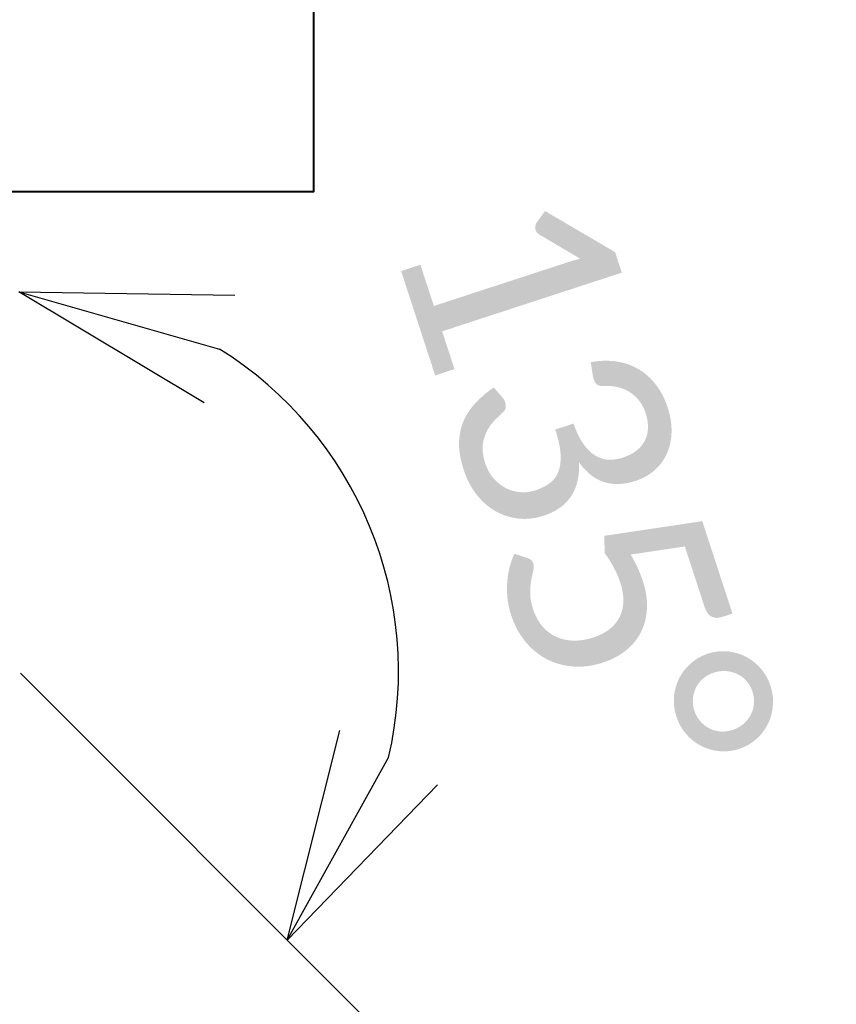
# Model space of a CAD drawing. Header units: metres. Extents: x -113 to 509, y -50 to 519.
# Tile 193 of 240: x -4.69 to 1.18, y 336.63 to 343.7. Entities that reach past the tile are written whole.
import ezdxf
from ezdxf.enums import TextEntityAlignment as Align

# ---------------------------------------------------------------- set-up
doc = ezdxf.new("R2010")
doc.units = ezdxf.units.M
doc.header["$MEASUREMENT"] = 0
for name, color, linetype, lineweight in [('B_ANNO_DIM', 7, 'Continuous', 18), ('B_ANNO_TEXT', 7, 'Continuous', 18), ('B_DETAIL', 7, 'Continuous', 18), ('B_DETAIL_OBJ', 7, 'Continuous', 40)]:
    doc.layers.add(name, color=color, linetype=linetype, lineweight=lineweight)
doc.styles.add('Annotative', font='calibri.ttf', dxfattribs={"height": 0.0625})
doc.styles.get("Standard").update_dxf_attribs({"font": 'calibri.ttf'})
doc.dimstyles.new('Annotative', dxfattribs={"dimscale": 0, "dimtxt": 0.0625, "dimasz": 0.0625, "dimexe": 0.03125, "dimexo": 0.03125, "dimgap": 0.03125, "dimtad": 1, "dimdec": 3, "dimzin": 3, "dimdsep": 46, "dimlunit": 4, "dimtxsty": 'Standard', "dimblk": 'OPEN30', "dimcen": 0.03125, "dimaunit": 1, "dimadec": 0, "dimazin": 3, "dimtfac": 0.75, "dimtdec": 3, "dimtofl": 0, "dimtmove": 0, "dimatfit": 3, "dimldrblk": 'OPEN30', "dimfxl": 1, "dimtfill": 1, "dimfrac": 1, "dimtolj": 1, "dimtzin": 0, "dimarcsym": 0})

# ---------------------------------------------------------------- blocks, each defined once
blk = doc.blocks.new('_Open30')
at = {"color": 0, "linetype": 'ByBlock', "lineweight": -2}
for p, q in [((-1, 0.2679), (0, 0)), ((0, 0), (-1, -0.2679)), ((0, 0), (-1, 0))]:
    blk.add_line(p, q, dxfattribs=at)
blk = doc.blocks.new('*D2606')
at = {"layer": 'B_ANNO_DIM', "color": 0, "lineweight": -2, "transparency": 16777216}
blk.add_arc((108.1335, 72.1795), 2.7299, 346.89276, 58.10724, dxfattribs=at)
at = {"layer": 'Defpoints', "color": 0, "transparency": 16777216}
for p in [(108.1335, 75.629), (110.0638, 74.1098), (108.1466, 72.1664), (108.1335, 69.7858), (113.5349, 66.778)]:
    blk.add_point(p, dxfattribs=at)
at = {"layer": 'B_ANNO_DIM', "color": 0, "lineweight": -2, "transparency": 16777216, "xscale": 1.5, "yscale": 1.5, "zscale": 1.5}
for p, rotation in [((108.1335, 74.9093), 164.0536208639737), ((110.0638, 70.2491), 240.9463791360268)]:
    blk.add_blockref('_Open30', p, dxfattribs=dict(at, rotation=rotation))
at = {"layer": 'B_ANNO_DIM', "color": 0, "transparency": 16777216, "insert": (112.1719, 73.4986), "char_height": 1.5, "attachment_point": 5, "rotation": 288.08972, "bg_fill": 3, "box_fill_scale": 1.25, "bg_fill_color": 256, "bg_fill_true_color": 13158600, "bg_fill_transparency": 0}
blk.add_mtext('\\A1;135°', dxfattribs=at)
blk = doc.blocks.new('*U2432')
at = {"layer": 'B_DETAIL'}
blk.add_line((113.5349, 66.778), (108.1466, 72.1664), dxfattribs=at)
at = {"layer": 'B_DETAIL_OBJ', "flags": 128}
blk.add_lwpolyline([(103.7756, 73.622), (103.5978, 73.8062), (103.5978, 74.8986), (104.3219, 75.629), (110.2549, 75.629), (110.2549, 83.5056)], dxfattribs=at)
at = {"layer": 'B_ANNO_TEXT', "style": 'Annotative'}
blk.add_attdef('DIM2', text='', height=1.5, rotation=315.05602, dxfattribs=at).set_placement((311.4772, 219.6159), align=Align.MIDDLE_CENTER)
at = {"layer": 'B_ANNO_DIM'}
dim = blk.add_angular_dim_2l(base=(110.0638, 74.1098), line1=((108.1335, 75.629), (108.1335, 69.7858)), line2=((113.5349, 66.778), (108.1466, 72.1664)), dimstyle='Annotative', dxfattribs=at)
dim.commit()
dim.dimension.update_dxf_attribs({"geometry": '*D2606', "text_midpoint": (110.7284, 73.0271), "dimtype": 162})

msp = doc.modelspace()

# ---------------------------------------------------------------- block references
msp.add_blockref('*U2432', (-112.8286, 266.8387))

doc.saveas('drawing.dxf')
